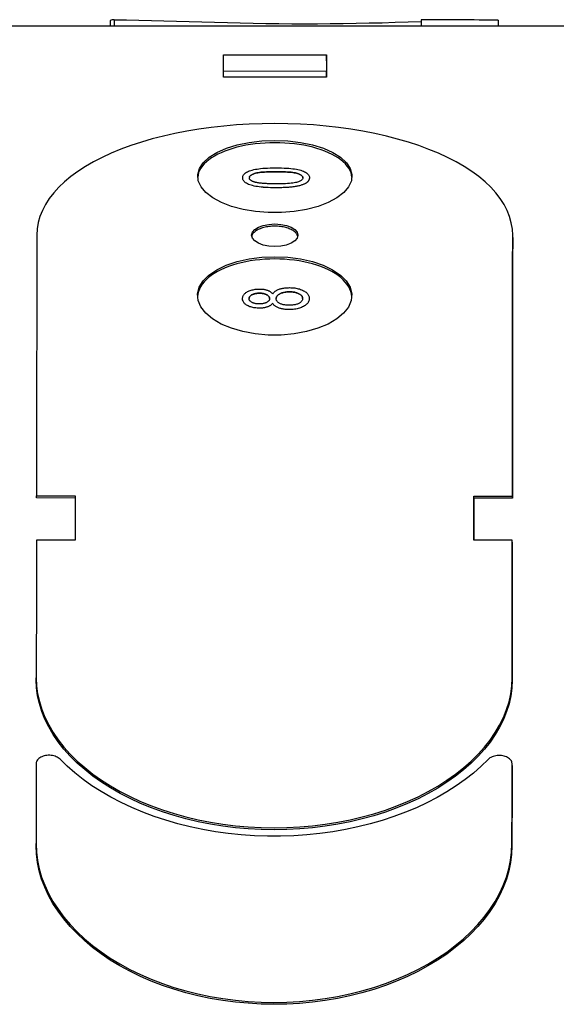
# Model space of a CAD drawing. Header units: millimetres. Extents: x 17 to 3704, y 24 to 437.
# Tile 14 of 15: x 426 to 447, y 285 to 323. Entities that reach past the tile are written whole.
import ezdxf

# ---------------------------------------------------------------- set-up
doc = ezdxf.new("R2010")
doc.units = ezdxf.units.MM
doc.layers.add('DETAIL', color=2, linetype='Continuous')

msp = doc.modelspace()

# ---------------------------------------------------------------- linework, layer by layer
at = {"layer": 'DETAIL'}
for p, q in [((429.403, 322.914), (429.403, 322.695)), ((429.559, 322.944), (429.559, 322.695)), ((441.491, 322.939), (441.491, 322.691)), ((444.481, 322.928), (444.481, 322.69)), ((447.21, 322.689), (424.71, 322.697)), ((433.806, 320.938), (433.807, 321.58)), ((433.807, 321.58), (437.807, 321.578)), ((437.807, 321.578), (437.806, 320.936)), ((437.806, 321.352), (437.807, 321.578)), ((433.805, 320.712), (433.806, 320.938)), ((437.806, 320.936), (433.806, 320.938)), ((437.805, 320.711), (437.806, 320.936)), ((437.805, 320.711), (433.805, 320.712)), ((434.551, 316.805), (434.551, 316.805)), ((437.143, 316.804), (437.143, 316.804)), ((445.046, 314.482), (445.046, 314.569)), ((434.544, 312.11), (434.544, 312.11)), ((437.137, 312.112), (437.137, 312.112)), ((435.715, 311.934), (435.715, 311.935)), ((426.534, 304.449), (428.034, 304.449)), ((426.534, 304.367), (426.534, 304.449)), ((428.034, 304.449), (428.032, 302.734)), ((443.532, 302.728), (443.534, 304.443)), ((443.534, 304.443), (445.034, 304.442)), ((443.534, 304.36), (443.534, 304.443)), ((445.034, 304.36), (445.034, 304.442)), ((428.033, 304.366), (426.534, 304.367)), ((445.034, 304.36), (443.534, 304.36)), ((428.032, 302.734), (426.532, 302.734)), ((445.032, 302.727), (443.532, 302.728)), ((445.032, 302.645), (445.032, 302.727)), ((426.525, 297.3), (426.525, 297.379)), ((445.022, 293.974), (445.022, 294.051)), ((426.519, 290.866), (426.519, 290.943))]:
    msp.add_line(p, q, dxfattribs=at)
at = {"layer": 'DETAIL', "flags": 128}
for points in [[(429.559, 322.944), (430.038, 322.938), (430.519, 322.929), (431.003, 322.918), (431.49, 322.905), (431.98, 322.89), (432.471, 322.875), (432.965, 322.86), (433.46, 322.846), (433.957, 322.832), (434.455, 322.819), (434.954, 322.808), (435.454, 322.799), (435.954, 322.791), (436.454, 322.787), (436.953, 322.785), (437.454, 322.786), (437.956, 322.79), (438.46, 322.796), (438.965, 322.805), (439.471, 322.816), (439.977, 322.828), (440.483, 322.842), (440.987, 322.857), (441.491, 322.872)], [(445.046, 314.569), (445.033, 314.813), (444.993, 315.055), (444.926, 315.295), (444.832, 315.532), (444.711, 315.764), (444.564, 315.993), (444.392, 316.216), (444.194, 316.434), (443.972, 316.645), (443.726, 316.85), (443.456, 317.048), (443.164, 317.237), (442.85, 317.418), (442.516, 317.591), (442.162, 317.754), (441.79, 317.908), (441.399, 318.052), (440.993, 318.186), (440.571, 318.309), (440.135, 318.421), (439.686, 318.522), (439.226, 318.612), (438.756, 318.69), (438.277, 318.756), (437.791, 318.811), (437.299, 318.854), (436.803, 318.884), (436.303, 318.903), (435.803, 318.909), (435.302, 318.903), (434.803, 318.885), (434.306, 318.855), (433.814, 318.813), (433.328, 318.758), (432.849, 318.692), (432.378, 318.614), (431.918, 318.525), (431.469, 318.424), (431.033, 318.312), (430.611, 318.19), (430.204, 318.056), (429.813, 317.913), (429.44, 317.759), (429.085, 317.596), (428.75, 317.424), (428.436, 317.243), (428.144, 317.053), (427.874, 316.856), (427.627, 316.652), (427.404, 316.44), (427.206, 316.223), (427.033, 316), (426.885, 315.771), (426.764, 315.539), (426.669, 315.302), (426.601, 315.062), (426.56, 314.82), (426.546, 314.576)], [(435.802, 318.253), (436.309, 318.233), (436.801, 318.175), (437.265, 318.079), (437.686, 317.948), (438.053, 317.786), (438.355, 317.598), (438.584, 317.388), (438.733, 317.162), (438.797, 316.927), (438.775, 316.688), (438.668, 316.454), (438.478, 316.231), (438.211, 316.026), (437.875, 315.844), (437.479, 315.691), (437.035, 315.572), (436.555, 315.491), (436.054, 315.45), (435.544, 315.45), (435.043, 315.491), (434.563, 315.573), (434.119, 315.692), (433.723, 315.844), (433.387, 316.026), (433.121, 316.232), (432.931, 316.455), (432.824, 316.689), (432.802, 316.928), (432.867, 317.163), (433.016, 317.389), (433.245, 317.599), (433.547, 317.787), (433.915, 317.949), (434.338, 318.08), (434.802, 318.176), (435.295, 318.234), (435.802, 318.253)], [(435.802, 318.164), (435.609, 318.161), (435.418, 318.153), (435.228, 318.139), (435.04, 318.12), (434.856, 318.095), (434.675, 318.065), (434.499, 318.029), (434.328, 317.988), (434.164, 317.943), (434.006, 317.892), (433.855, 317.838), (433.713, 317.778), (433.579, 317.715), (433.454, 317.647), (433.339, 317.576), (433.234, 317.502), (433.14, 317.425), (433.056, 317.344), (432.984, 317.262), (432.923, 317.177), (432.875, 317.091), (432.838, 317.003), (432.813, 316.914), (432.801, 316.824)], [(438.798, 316.823), (438.786, 316.913), (438.762, 317.002), (438.725, 317.09), (438.676, 317.176), (438.616, 317.261), (438.544, 317.343), (438.46, 317.424), (438.366, 317.501), (438.261, 317.575), (438.146, 317.646), (438.022, 317.714), (437.888, 317.777), (437.746, 317.837), (437.596, 317.892), (437.438, 317.942), (437.274, 317.988), (437.103, 318.028), (436.927, 318.064), (436.747, 318.094), (436.563, 318.119), (436.375, 318.139), (436.185, 318.153), (435.994, 318.161), (435.802, 318.164)], [(434.551, 316.805), (434.553, 316.836), (434.56, 316.866), (434.571, 316.894), (434.587, 316.921), (434.608, 316.947), (434.633, 316.972), (434.663, 316.995), (434.696, 317.017), (434.734, 317.038), (434.775, 317.057), (434.821, 317.074), (434.871, 317.09), (434.924, 317.105), (434.981, 317.119), (435.042, 317.132), (435.107, 317.143), (435.176, 317.154), (435.248, 317.163), (435.327, 317.171), (435.414, 317.178), (435.51, 317.183), (435.614, 317.187), (435.727, 317.189), (435.848, 317.189)], [(435.848, 317.04), (435.747, 317.039), (435.651, 317.038), (435.561, 317.036), (435.477, 317.033), (435.399, 317.028), (435.326, 317.023), (435.26, 317.017), (435.199, 317.01), (435.144, 317.002), (435.095, 316.993), (435.052, 316.983), (435.015, 316.972), (434.982, 316.961), (434.952, 316.949), (434.924, 316.936), (434.9, 316.923), (434.879, 316.91), (434.86, 316.896), (434.844, 316.881), (434.831, 316.867), (434.821, 316.851), (434.814, 316.836), (434.81, 316.819), (434.808, 316.803)], [(434.808, 316.803), (434.81, 316.819), (434.814, 316.836), (434.821, 316.851), (434.831, 316.867), (434.844, 316.882), (434.86, 316.896), (434.879, 316.91), (434.9, 316.923), (434.924, 316.936), (434.952, 316.949), (434.982, 316.961), (435.015, 316.972), (435.052, 316.983), (435.095, 316.993), (435.144, 317.002), (435.199, 317.01), (435.26, 317.017), (435.326, 317.023), (435.399, 317.028), (435.477, 317.033), (435.561, 317.036), (435.651, 317.038), (435.747, 317.04), (435.848, 317.04)], [(435.848, 317.189), (435.958, 317.189), (436.061, 317.187), (436.16, 317.183), (436.253, 317.179), (436.34, 317.173), (436.422, 317.165), (436.499, 317.156), (436.57, 317.146), (436.637, 317.135), (436.7, 317.122), (436.759, 317.108), (436.814, 317.093), (436.865, 317.076), (436.912, 317.058), (436.955, 317.039), (436.994, 317.018), (437.029, 316.996), (437.059, 316.973), (437.085, 316.948), (437.106, 316.922), (437.122, 316.895), (437.134, 316.866), (437.141, 316.835), (437.143, 316.804)], [(436.887, 316.804), (436.886, 316.82), (436.882, 316.836), (436.875, 316.852), (436.865, 316.867), (436.852, 316.881), (436.836, 316.895), (436.817, 316.909), (436.796, 316.923), (436.771, 316.935), (436.744, 316.948), (436.714, 316.96), (436.681, 316.972), (436.643, 316.982), (436.6, 316.992), (436.551, 317.001), (436.496, 317.009), (436.435, 317.017), (436.369, 317.023), (436.297, 317.028), (436.219, 317.032), (436.135, 317.036), (436.045, 317.038), (435.949, 317.039), (435.848, 317.04)], [(435.848, 317.04), (435.949, 317.039), (436.045, 317.038), (436.135, 317.036), (436.219, 317.032), (436.297, 317.028), (436.369, 317.023), (436.435, 317.017), (436.496, 317.01), (436.551, 317.001), (436.6, 316.992), (436.643, 316.982), (436.681, 316.972), (436.714, 316.96), (436.744, 316.948), (436.771, 316.936), (436.796, 316.923), (436.817, 316.909), (436.836, 316.896), (436.852, 316.881), (436.865, 316.867), (436.875, 316.852), (436.882, 316.836), (436.886, 316.82), (436.887, 316.804)], [(435.847, 316.415), (435.737, 316.416), (435.633, 316.418), (435.534, 316.422), (435.44, 316.426), (435.352, 316.433), (435.27, 316.44), (435.193, 316.449), (435.121, 316.459), (435.055, 316.471), (434.992, 316.484), (434.933, 316.498), (434.878, 316.514), (434.827, 316.53), (434.78, 316.549), (434.738, 316.568), (434.699, 316.589), (434.664, 316.611), (434.634, 316.634), (434.608, 316.659), (434.588, 316.686), (434.571, 316.713), (434.56, 316.742), (434.553, 316.773), (434.551, 316.805)], [(435.847, 316.415), (435.737, 316.416), (435.633, 316.418), (435.534, 316.421), (435.44, 316.426), (435.352, 316.432), (435.27, 316.44), (435.193, 316.449), (435.122, 316.459), (435.055, 316.471), (434.992, 316.484), (434.933, 316.498), (434.878, 316.513), (434.828, 316.53), (434.781, 316.548), (434.738, 316.568), (434.699, 316.589), (434.664, 316.611), (434.634, 316.634), (434.609, 316.659), (434.588, 316.685), (434.572, 316.713), (434.56, 316.742), (434.553, 316.773), (434.551, 316.804)], [(434.99, 316.642), (434.975, 316.647), (434.961, 316.653), (434.947, 316.658), (434.934, 316.663), (434.922, 316.669), (434.91, 316.675), (434.899, 316.681), (434.889, 316.687), (434.879, 316.693), (434.87, 316.699), (434.861, 316.706), (434.854, 316.712), (434.846, 316.719), (434.84, 316.726), (434.834, 316.733), (434.828, 316.74), (434.824, 316.748), (434.82, 316.755), (434.816, 316.763), (434.813, 316.77), (434.811, 316.778), (434.809, 316.786), (434.809, 316.795), (434.808, 316.803)], [(435.848, 316.566), (435.796, 316.567), (435.746, 316.567), (435.697, 316.568), (435.65, 316.569), (435.604, 316.57), (435.559, 316.571), (435.516, 316.573), (435.474, 316.575), (435.434, 316.577), (435.395, 316.58), (435.357, 316.583), (435.32, 316.586), (435.285, 316.589), (435.252, 316.592), (435.219, 316.596), (435.188, 316.6), (435.159, 316.605), (435.131, 316.609), (435.104, 316.614), (435.078, 316.619), (435.054, 316.625), (435.031, 316.63), (435.01, 316.636), (434.99, 316.642)], [(436.887, 316.804), (436.886, 316.787), (436.882, 316.771), (436.875, 316.756), (436.864, 316.74), (436.852, 316.726), (436.836, 316.711), (436.817, 316.697), (436.796, 316.684), (436.771, 316.671), (436.744, 316.659), (436.714, 316.646), (436.681, 316.635), (436.644, 316.624), (436.601, 316.614), (436.552, 316.605), (436.497, 316.597), (436.436, 316.59), (436.37, 316.583), (436.297, 316.578), (436.219, 316.574), (436.135, 316.571), (436.045, 316.568), (435.949, 316.567), (435.848, 316.566)], [(437.143, 316.804), (437.143, 316.79), (437.141, 316.776), (437.139, 316.762), (437.136, 316.748), (437.132, 316.735), (437.127, 316.722), (437.121, 316.71), (437.114, 316.697), (437.106, 316.685), (437.097, 316.673), (437.088, 316.661), (437.077, 316.65), (437.066, 316.639), (437.054, 316.628), (437.041, 316.617), (437.027, 316.607), (437.012, 316.597), (436.996, 316.587), (436.979, 316.577), (436.961, 316.568), (436.943, 316.559), (436.923, 316.55), (436.903, 316.542), (436.881, 316.533)], [(437.143, 316.804), (437.143, 316.789), (437.141, 316.775), (437.139, 316.762), (437.136, 316.748), (437.132, 316.735), (437.127, 316.722), (437.121, 316.71), (437.114, 316.697), (437.106, 316.685), (437.097, 316.673), (437.088, 316.661), (437.077, 316.65), (437.066, 316.639), (437.054, 316.628), (437.041, 316.617), (437.027, 316.607), (437.012, 316.597), (436.996, 316.587), (436.979, 316.577), (436.961, 316.568), (436.943, 316.559), (436.923, 316.55), (436.903, 316.542), (436.881, 316.533)], [(436.881, 316.533), (436.854, 316.524), (436.825, 316.514), (436.795, 316.506), (436.764, 316.497), (436.731, 316.489), (436.697, 316.482), (436.661, 316.474), (436.624, 316.468), (436.586, 316.461), (436.546, 316.455), (436.505, 316.45), (436.463, 316.445), (436.419, 316.44), (436.374, 316.436), (436.328, 316.432), (436.28, 316.428), (436.23, 316.425), (436.18, 316.423), (436.128, 316.42), (436.074, 316.418), (436.02, 316.417), (435.964, 316.416), (435.906, 316.415), (435.847, 316.415)], [(436.881, 316.533), (436.854, 316.524), (436.825, 316.514), (436.795, 316.506), (436.764, 316.497), (436.731, 316.489), (436.697, 316.482), (436.661, 316.474), (436.624, 316.468), (436.586, 316.461), (436.546, 316.455), (436.505, 316.45), (436.463, 316.445), (436.419, 316.44), (436.374, 316.436), (436.328, 316.432), (436.28, 316.428), (436.23, 316.425), (436.18, 316.422), (436.128, 316.42), (436.074, 316.418), (436.02, 316.417), (435.964, 316.416), (435.906, 316.415), (435.847, 316.415)], [(435.797, 315.01), (436.03, 314.995), (436.247, 314.952), (436.433, 314.882), (436.576, 314.791), (436.666, 314.686), (436.696, 314.572), (436.666, 314.458), (436.576, 314.352), (436.433, 314.261), (436.246, 314.191), (436.029, 314.146), (435.796, 314.131), (435.563, 314.147), (435.346, 314.191), (435.16, 314.261), (435.017, 314.352), (434.927, 314.459), (434.896, 314.573), (434.927, 314.686), (435.017, 314.792), (435.16, 314.882), (435.347, 314.952), (435.564, 314.995), (435.797, 315.01)], [(435.797, 314.923), (435.742, 314.922), (435.687, 314.919), (435.632, 314.915), (435.578, 314.91), (435.525, 314.902), (435.473, 314.894), (435.422, 314.883), (435.373, 314.871), (435.325, 314.858), (435.279, 314.843), (435.235, 314.827), (435.193, 314.81), (435.153, 314.791), (435.116, 314.772), (435.081, 314.751), (435.049, 314.729), (435.019, 314.706), (434.993, 314.683), (434.97, 314.659), (434.949, 314.634), (434.932, 314.608), (434.919, 314.582), (434.908, 314.556), (434.901, 314.529)], [(436.692, 314.529), (436.685, 314.555), (436.674, 314.582), (436.661, 314.608), (436.644, 314.633), (436.623, 314.658), (436.6, 314.683), (436.574, 314.706), (436.544, 314.729), (436.512, 314.751), (436.478, 314.771), (436.44, 314.791), (436.401, 314.81), (436.359, 314.827), (436.315, 314.843), (436.269, 314.858), (436.221, 314.871), (436.171, 314.883), (436.121, 314.893), (436.068, 314.902), (436.015, 314.91), (435.962, 314.915), (435.907, 314.919), (435.852, 314.922), (435.797, 314.923)], [(426.546, 314.576), (426.546, 314.329), (426.546, 314.081), (426.545, 313.831), (426.545, 313.581), (426.545, 313.329), (426.544, 313.077), (426.544, 312.823), (426.544, 312.569), (426.543, 312.313), (426.543, 312.056), (426.543, 311.799), (426.542, 311.54), (426.542, 311.28), (426.542, 311.019), (426.541, 310.757), (426.541, 310.494), (426.541, 310.23), (426.54, 309.965), (426.54, 309.699), (426.54, 309.432), (426.539, 309.164), (426.539, 308.895), (426.539, 308.625), (426.538, 308.353), (426.538, 308.081), (426.538, 307.808), (426.537, 307.534), (426.537, 307.258), (426.537, 306.982), (426.536, 306.705), (426.536, 306.426), (426.536, 306.147), (426.535, 305.867), (426.535, 305.585), (426.535, 305.303), (426.534, 305.019), (426.534, 304.735), (426.534, 304.449)], [(445.034, 304.442), (445.034, 304.728), (445.034, 305.012), (445.035, 305.296), (445.035, 305.578), (445.035, 305.859), (445.036, 306.14), (445.036, 306.419), (445.036, 306.698), (445.037, 306.975), (445.037, 307.251), (445.037, 307.526), (445.038, 307.801), (445.038, 308.074), (445.038, 308.346), (445.039, 308.617), (445.039, 308.888), (445.039, 309.157), (445.04, 309.425), (445.04, 309.692), (445.04, 309.958), (445.041, 310.223), (445.041, 310.487), (445.041, 310.75), (445.042, 311.012), (445.042, 311.273), (445.042, 311.533), (445.043, 311.792), (445.043, 312.049), (445.043, 312.306), (445.044, 312.562), (445.044, 312.816), (445.044, 313.07), (445.045, 313.322), (445.045, 313.574), (445.045, 313.824), (445.046, 314.073), (445.046, 314.322), (445.046, 314.569)], [(435.795, 313.65), (435.603, 313.647), (435.411, 313.638), (435.22, 313.622), (435.032, 313.601), (434.847, 313.574), (434.666, 313.541), (434.49, 313.502), (434.319, 313.458), (434.154, 313.408), (433.996, 313.353), (433.846, 313.293), (433.703, 313.228), (433.569, 313.159), (433.444, 313.086), (433.329, 313.008), (433.224, 312.927), (433.13, 312.843), (433.047, 312.756), (432.975, 312.666), (432.915, 312.573), (432.866, 312.479), (432.83, 312.384), (432.806, 312.287), (432.795, 312.189)], [(435.795, 313.737), (436.303, 313.715), (436.794, 313.651), (437.259, 313.547), (437.679, 313.405), (438.047, 313.229), (438.349, 313.025), (438.578, 312.796), (438.726, 312.551), (438.791, 312.296), (438.769, 312.038), (438.662, 311.784), (438.472, 311.542), (438.205, 311.32), (437.869, 311.123), (437.473, 310.958), (437.029, 310.829), (436.548, 310.741), (436.047, 310.696), (435.538, 310.696), (435.037, 310.741), (434.557, 310.829), (434.113, 310.958), (433.717, 311.123), (433.381, 311.32), (433.114, 311.543), (432.925, 311.785), (432.818, 312.038), (432.796, 312.297), (432.861, 312.552), (433.01, 312.797), (433.239, 313.025), (433.541, 313.23), (433.909, 313.406), (434.331, 313.548), (434.796, 313.652), (435.288, 313.715), (435.795, 313.737)], [(438.792, 312.189), (438.78, 312.286), (438.757, 312.383), (438.72, 312.479), (438.672, 312.573), (438.612, 312.665), (438.54, 312.755), (438.457, 312.842), (438.363, 312.926), (438.258, 313.007), (438.143, 313.085), (438.019, 313.158), (437.885, 313.227), (437.743, 313.292), (437.592, 313.352), (437.435, 313.407), (437.27, 313.457), (437.099, 313.501), (436.923, 313.54), (436.742, 313.573), (436.558, 313.601), (436.37, 313.622), (436.18, 313.637), (435.988, 313.646), (435.795, 313.65)], [(434.544, 312.11), (434.546, 312.138), (434.55, 312.165), (434.556, 312.191), (434.566, 312.215), (434.578, 312.239), (434.593, 312.262), (434.61, 312.285), (434.63, 312.306), (434.653, 312.326), (434.678, 312.345), (434.706, 312.364), (434.737, 312.381), (434.77, 312.398), (434.804, 312.413), (434.839, 312.426), (434.875, 312.438), (434.913, 312.449), (434.951, 312.458), (434.991, 312.466), (435.032, 312.472), (435.074, 312.477), (435.117, 312.48), (435.161, 312.483), (435.207, 312.483)], [(435.207, 312.483), (435.236, 312.483), (435.264, 312.482), (435.292, 312.48), (435.319, 312.478), (435.346, 312.475), (435.372, 312.471), (435.397, 312.467), (435.422, 312.462), (435.446, 312.457), (435.469, 312.451), (435.492, 312.444), (435.514, 312.436), (435.535, 312.428), (435.556, 312.419), (435.575, 312.41), (435.594, 312.399), (435.612, 312.389), (435.63, 312.377), (435.646, 312.365), (435.662, 312.352), (435.676, 312.338), (435.69, 312.324), (435.703, 312.309), (435.716, 312.293)], [(435.716, 312.293), (435.729, 312.313), (435.744, 312.331), (435.76, 312.349), (435.777, 312.366), (435.795, 312.383), (435.815, 312.398), (435.836, 312.413), (435.859, 312.427), (435.883, 312.44), (435.908, 312.452), (435.934, 312.464), (435.962, 312.474), (435.991, 312.484), (436.021, 312.493), (436.051, 312.501), (436.083, 312.508), (436.115, 312.515), (436.149, 312.52), (436.183, 312.525), (436.218, 312.529), (436.255, 312.532), (436.292, 312.534), (436.33, 312.535), (436.369, 312.536)], [(436.369, 312.536), (436.422, 312.535), (436.474, 312.532), (436.525, 312.528), (436.574, 312.523), (436.622, 312.515), (436.668, 312.506), (436.713, 312.496), (436.756, 312.484), (436.798, 312.47), (436.839, 312.455), (436.878, 312.438), (436.915, 312.419), (436.951, 312.399), (436.983, 312.378), (437.012, 312.356), (437.038, 312.333), (437.061, 312.309), (437.081, 312.284), (437.098, 312.258), (437.112, 312.231), (437.123, 312.203), (437.13, 312.174), (437.135, 312.143), (437.137, 312.112)], [(435.198, 311.739), (435.153, 311.74), (435.108, 311.742), (435.065, 311.746), (435.023, 311.751), (434.983, 311.757), (434.943, 311.765), (434.905, 311.774), (434.868, 311.785), (434.833, 311.797), (434.798, 311.81), (434.765, 311.825), (434.733, 311.841), (434.703, 311.859), (434.675, 311.877), (434.65, 311.896), (434.628, 311.916), (434.608, 311.937), (434.591, 311.959), (434.577, 311.982), (434.565, 312.006), (434.556, 312.031), (434.549, 312.056), (434.546, 312.083), (434.544, 312.11)], [(435.198, 311.739), (435.153, 311.74), (435.108, 311.742), (435.065, 311.746), (435.023, 311.751), (434.983, 311.757), (434.943, 311.765), (434.905, 311.774), (434.868, 311.785), (434.833, 311.797), (434.798, 311.81), (434.765, 311.825), (434.733, 311.841), (434.703, 311.858), (434.675, 311.877), (434.65, 311.896), (434.628, 311.916), (434.608, 311.937), (434.591, 311.959), (434.577, 311.982), (434.565, 312.006), (434.556, 312.03), (434.55, 312.056), (434.546, 312.082), (434.544, 312.11)], [(435.205, 312.321), (435.177, 312.32), (435.149, 312.319), (435.123, 312.317), (435.097, 312.314), (435.072, 312.311), (435.048, 312.306), (435.024, 312.301), (435.001, 312.295), (434.979, 312.288), (434.958, 312.28), (434.937, 312.271), (434.917, 312.262), (434.898, 312.252), (434.881, 312.241), (434.866, 312.23), (434.852, 312.219), (434.84, 312.207), (434.829, 312.195), (434.82, 312.182), (434.813, 312.169), (434.807, 312.156), (434.803, 312.142), (434.801, 312.128), (434.8, 312.113)], [(434.8, 312.113), (434.801, 312.128), (434.803, 312.142), (434.807, 312.156), (434.813, 312.169), (434.82, 312.182), (434.829, 312.195), (434.84, 312.207), (434.852, 312.219), (434.866, 312.23), (434.881, 312.241), (434.898, 312.252), (434.917, 312.262), (434.937, 312.271), (434.958, 312.28), (434.979, 312.288), (435.001, 312.295), (435.024, 312.301), (435.048, 312.306), (435.072, 312.311), (435.097, 312.314), (435.123, 312.317), (435.149, 312.319), (435.177, 312.32), (435.205, 312.321)], [(435.187, 311.903), (435.161, 311.904), (435.135, 311.905), (435.11, 311.907), (435.086, 311.91), (435.062, 311.914), (435.039, 311.918), (435.017, 311.923), (434.995, 311.93), (434.974, 311.937), (434.953, 311.944), (434.933, 311.953), (434.914, 311.962), (434.896, 311.973), (434.879, 311.983), (434.864, 311.994), (434.85, 312.005), (434.839, 312.017), (434.828, 312.03), (434.82, 312.042), (434.812, 312.056), (434.807, 312.069), (434.803, 312.083), (434.801, 312.098), (434.8, 312.113)], [(435.596, 312.114), (435.595, 312.098), (435.592, 312.084), (435.588, 312.069), (435.583, 312.055), (435.576, 312.042), (435.567, 312.029), (435.557, 312.017), (435.545, 312.005), (435.531, 311.993), (435.516, 311.982), (435.499, 311.972), (435.481, 311.962), (435.462, 311.952), (435.441, 311.944), (435.42, 311.936), (435.398, 311.929), (435.374, 311.923), (435.35, 311.918), (435.325, 311.913), (435.299, 311.91), (435.273, 311.907), (435.245, 311.905), (435.216, 311.904), (435.187, 311.903)], [(435.596, 312.114), (435.595, 312.129), (435.592, 312.143), (435.589, 312.157), (435.583, 312.171), (435.576, 312.184), (435.567, 312.197), (435.557, 312.209), (435.545, 312.221), (435.532, 312.232), (435.517, 312.243), (435.501, 312.253), (435.482, 312.263), (435.463, 312.272), (435.443, 312.281), (435.423, 312.288), (435.401, 312.295), (435.379, 312.301), (435.356, 312.306), (435.333, 312.311), (435.309, 312.314), (435.284, 312.317), (435.258, 312.319), (435.232, 312.32), (435.205, 312.321)], [(435.205, 312.321), (435.232, 312.32), (435.258, 312.319), (435.284, 312.317), (435.309, 312.314), (435.333, 312.311), (435.356, 312.306), (435.379, 312.301), (435.401, 312.295), (435.423, 312.288), (435.443, 312.281), (435.463, 312.272), (435.482, 312.263), (435.501, 312.253), (435.517, 312.243), (435.532, 312.232), (435.545, 312.221), (435.557, 312.209), (435.567, 312.197), (435.576, 312.184), (435.583, 312.171), (435.589, 312.157), (435.592, 312.143), (435.595, 312.129), (435.596, 312.114)], [(436.372, 312.373), (436.335, 312.373), (436.299, 312.371), (436.264, 312.369), (436.23, 312.365), (436.197, 312.36), (436.166, 312.354), (436.135, 312.348), (436.105, 312.34), (436.077, 312.331), (436.05, 312.321), (436.024, 312.31), (435.998, 312.298), (435.975, 312.285), (435.953, 312.272), (435.934, 312.258), (435.917, 312.243), (435.901, 312.228), (435.888, 312.213), (435.877, 312.197), (435.868, 312.18), (435.86, 312.163), (435.855, 312.146), (435.852, 312.127), (435.851, 312.109)], [(435.851, 312.109), (435.852, 312.127), (435.855, 312.146), (435.86, 312.163), (435.868, 312.18), (435.877, 312.197), (435.888, 312.213), (435.901, 312.229), (435.917, 312.244), (435.934, 312.258), (435.953, 312.272), (435.975, 312.285), (435.998, 312.298), (436.024, 312.31), (436.05, 312.321), (436.077, 312.331), (436.105, 312.34), (436.135, 312.348), (436.166, 312.355), (436.197, 312.36), (436.23, 312.365), (436.264, 312.369), (436.299, 312.371), (436.335, 312.373), (436.372, 312.373)], [(436.36, 311.85), (436.324, 311.851), (436.289, 311.853), (436.255, 311.855), (436.222, 311.859), (436.19, 311.863), (436.16, 311.869), (436.13, 311.875), (436.101, 311.883), (436.073, 311.892), (436.046, 311.901), (436.021, 311.912), (435.996, 311.924), (435.973, 311.936), (435.952, 311.949), (435.933, 311.963), (435.915, 311.977), (435.9, 311.991), (435.887, 312.006), (435.876, 312.022), (435.867, 312.038), (435.86, 312.055), (435.855, 312.072), (435.852, 312.09), (435.851, 312.109)], [(437.137, 312.112), (437.135, 312.081), (437.13, 312.051), (437.123, 312.021), (437.112, 311.993), (437.098, 311.966), (437.081, 311.94), (437.061, 311.914), (437.037, 311.89), (437.011, 311.867), (436.982, 311.845), (436.949, 311.824), (436.914, 311.804), (436.876, 311.785), (436.836, 311.768), (436.795, 311.752), (436.753, 311.739), (436.709, 311.726), (436.663, 311.716), (436.616, 311.707), (436.567, 311.699), (436.517, 311.694), (436.466, 311.69), (436.412, 311.687), (436.358, 311.686)], [(437.137, 312.112), (437.135, 312.081), (437.13, 312.051), (437.123, 312.021), (437.112, 311.993), (437.098, 311.966), (437.081, 311.94), (437.061, 311.914), (437.037, 311.89), (437.011, 311.867), (436.982, 311.845), (436.949, 311.824), (436.914, 311.804), (436.876, 311.785), (436.836, 311.768), (436.795, 311.752), (436.753, 311.738), (436.709, 311.726), (436.663, 311.716), (436.616, 311.707), (436.567, 311.699), (436.517, 311.694), (436.466, 311.69), (436.412, 311.687), (436.358, 311.686)], [(436.881, 312.113), (436.88, 312.095), (436.877, 312.077), (436.871, 312.06), (436.864, 312.043), (436.854, 312.026), (436.842, 312.01), (436.828, 311.993), (436.812, 311.977), (436.794, 311.962), (436.774, 311.948), (436.753, 311.935), (436.729, 311.922), (436.704, 311.911), (436.677, 311.9), (436.649, 311.891), (436.618, 311.882), (436.587, 311.875), (436.555, 311.868), (436.523, 311.863), (436.491, 311.858), (436.459, 311.855), (436.426, 311.852), (436.393, 311.851), (436.36, 311.85)], [(436.881, 312.113), (436.88, 312.132), (436.877, 312.15), (436.872, 312.168), (436.865, 312.185), (436.856, 312.201), (436.845, 312.217), (436.832, 312.232), (436.817, 312.247), (436.8, 312.261), (436.781, 312.275), (436.76, 312.288), (436.737, 312.3), (436.712, 312.312), (436.687, 312.322), (436.66, 312.332), (436.632, 312.341), (436.604, 312.348), (436.574, 312.355), (436.543, 312.361), (436.511, 312.365), (436.478, 312.369), (436.444, 312.371), (436.408, 312.373), (436.372, 312.373)], [(436.372, 312.373), (436.408, 312.373), (436.444, 312.371), (436.478, 312.369), (436.511, 312.365), (436.543, 312.361), (436.574, 312.355), (436.604, 312.348), (436.632, 312.341), (436.66, 312.332), (436.687, 312.323), (436.712, 312.312), (436.737, 312.3), (436.76, 312.288), (436.781, 312.275), (436.8, 312.261), (436.817, 312.247), (436.832, 312.232), (436.845, 312.217), (436.856, 312.201), (436.865, 312.185), (436.872, 312.168), (436.877, 312.15), (436.88, 312.132), (436.881, 312.113)], [(435.715, 311.935), (435.703, 311.918), (435.69, 311.903), (435.676, 311.888), (435.661, 311.874), (435.645, 311.861), (435.629, 311.848), (435.611, 311.836), (435.593, 311.825), (435.574, 311.814), (435.554, 311.804), (435.533, 311.795), (435.512, 311.787), (435.49, 311.779), (435.467, 311.772), (435.443, 311.766), (435.418, 311.761), (435.393, 311.756), (435.368, 311.751), (435.341, 311.748), (435.314, 311.745), (435.286, 311.742), (435.257, 311.741), (435.228, 311.74), (435.198, 311.739)], [(435.715, 311.934), (435.703, 311.918), (435.69, 311.903), (435.676, 311.888), (435.661, 311.874), (435.645, 311.86), (435.629, 311.848), (435.611, 311.836), (435.593, 311.825), (435.574, 311.814), (435.554, 311.804), (435.533, 311.795), (435.512, 311.787), (435.49, 311.779), (435.467, 311.772), (435.443, 311.766), (435.418, 311.76), (435.393, 311.755), (435.368, 311.751), (435.341, 311.747), (435.314, 311.744), (435.286, 311.742), (435.257, 311.741), (435.228, 311.74), (435.198, 311.739)], [(436.358, 311.686), (436.317, 311.687), (436.277, 311.688), (436.239, 311.69), (436.201, 311.694), (436.165, 311.698), (436.13, 311.703), (436.096, 311.708), (436.063, 311.715), (436.031, 311.723), (436.001, 311.731), (435.971, 311.741), (435.943, 311.751), (435.915, 311.762), (435.89, 311.774), (435.866, 311.786), (435.843, 311.8), (435.822, 311.814), (435.802, 311.829), (435.784, 311.845), (435.767, 311.861), (435.752, 311.878), (435.738, 311.896), (435.726, 311.915), (435.715, 311.935)], [(436.358, 311.686), (436.317, 311.687), (436.277, 311.688), (436.239, 311.69), (436.201, 311.694), (436.165, 311.698), (436.13, 311.703), (436.096, 311.708), (436.063, 311.715), (436.031, 311.723), (436.001, 311.731), (435.971, 311.741), (435.943, 311.751), (435.915, 311.762), (435.89, 311.774), (435.866, 311.786), (435.843, 311.8), (435.822, 311.814), (435.802, 311.829), (435.784, 311.845), (435.767, 311.861), (435.752, 311.878), (435.738, 311.896), (435.726, 311.915), (435.715, 311.934)], [(426.532, 302.734), (426.531, 302.517), (426.531, 302.3), (426.531, 302.082), (426.531, 301.863), (426.53, 301.644), (426.53, 301.425), (426.53, 301.204), (426.53, 300.984), (426.529, 300.763), (426.529, 300.541), (426.529, 300.318), (426.529, 300.096), (426.528, 299.872), (426.528, 299.648), (426.528, 299.424), (426.528, 299.199), (426.527, 298.973), (426.527, 298.747), (426.527, 298.521), (426.527, 298.293), (426.526, 298.066), (426.526, 297.838), (426.526, 297.609), (426.525, 297.379)], [(445.025, 297.372), (445.026, 297.602), (445.026, 297.83), (445.026, 298.059), (445.026, 298.286), (445.027, 298.513), (445.027, 298.74), (445.027, 298.966), (445.028, 299.192), (445.028, 299.417), (445.028, 299.641), (445.028, 299.865), (445.029, 300.088), (445.029, 300.311), (445.029, 300.534), (445.029, 300.755), (445.03, 300.977), (445.03, 301.197), (445.03, 301.417), (445.03, 301.637), (445.031, 301.856), (445.031, 302.075), (445.031, 302.293), (445.031, 302.51), (445.032, 302.727)], [(426.525, 297.379), (426.539, 297.072), (426.579, 296.765), (426.646, 296.459), (426.74, 296.155), (426.861, 295.853), (427.008, 295.555), (427.18, 295.262), (427.378, 294.973), (427.6, 294.692), (427.846, 294.417), (428.116, 294.151), (428.408, 293.894), (428.721, 293.646), (429.056, 293.409), (429.41, 293.184), (429.782, 292.97), (430.173, 292.769), (430.579, 292.582), (431.001, 292.409), (431.437, 292.251), (431.886, 292.107), (432.346, 291.98), (432.816, 291.868), (433.295, 291.773), (433.781, 291.695), (434.273, 291.634), (434.769, 291.59), (435.269, 291.564), (435.769, 291.555), (436.27, 291.563), (436.769, 291.589), (437.266, 291.633), (437.758, 291.694), (438.244, 291.771), (438.723, 291.866), (439.193, 291.977), (439.654, 292.104), (440.103, 292.247), (440.539, 292.405), (440.961, 292.578), (441.368, 292.765), (441.759, 292.965), (442.132, 293.179), (442.487, 293.404), (442.821, 293.641), (443.136, 293.888), (443.428, 294.145), (443.698, 294.411), (443.945, 294.685), (444.168, 294.967), (444.366, 295.255), (444.539, 295.548), (444.687, 295.846), (444.808, 296.148), (444.903, 296.452), (444.971, 296.758), (445.012, 297.065), (445.025, 297.372)], [(445.025, 297.293), (445.012, 296.986), (444.971, 296.68), (444.903, 296.374), (444.808, 296.069), (444.687, 295.768), (444.539, 295.47), (444.366, 295.177), (444.168, 294.889), (443.945, 294.608), (443.698, 294.334), (443.428, 294.068), (443.136, 293.811), (442.821, 293.563), (442.487, 293.327), (442.132, 293.102), (441.759, 292.888), (441.368, 292.688), (440.961, 292.501), (440.539, 292.329), (440.103, 292.171), (439.654, 292.028), (439.193, 291.901), (438.723, 291.79), (438.244, 291.695), (437.758, 291.617), (437.266, 291.556), (436.769, 291.513), (436.27, 291.487), (435.769, 291.478), (435.269, 291.487), (434.769, 291.514), (434.273, 291.558), (433.781, 291.619), (433.295, 291.697), (432.816, 291.792), (432.346, 291.903), (431.886, 292.031), (431.437, 292.174), (431.001, 292.332), (430.579, 292.505), (430.173, 292.692), (429.782, 292.893), (429.41, 293.106), (429.056, 293.332), (428.721, 293.569), (428.408, 293.816), (428.116, 294.073), (427.846, 294.34), (427.6, 294.614), (427.378, 294.896), (427.18, 295.183), (427.008, 295.477), (426.861, 295.775), (426.74, 296.076), (426.646, 296.381), (426.579, 296.687), (426.539, 296.994), (426.525, 297.3)], [(427.449, 294.223), (427.418, 294.251), (427.383, 294.276), (427.344, 294.3), (427.301, 294.32), (427.254, 294.338), (427.205, 294.352), (427.154, 294.363), (427.101, 294.37), (427.047, 294.373), (426.993, 294.373), (426.94, 294.369), (426.887, 294.362), (426.836, 294.351), (426.787, 294.337), (426.741, 294.319), (426.698, 294.299), (426.659, 294.275), (426.624, 294.249), (426.593, 294.221), (426.568, 294.191), (426.548, 294.159), (426.534, 294.126), (426.525, 294.092), (426.522, 294.058)], [(444.095, 294.216), (443.817, 293.945), (443.517, 293.683), (443.196, 293.43), (442.854, 293.188), (442.492, 292.957), (442.113, 292.738), (441.715, 292.532), (441.302, 292.339), (440.873, 292.16), (440.43, 291.995), (439.975, 291.846), (439.507, 291.711), (439.03, 291.593), (438.544, 291.491), (438.049, 291.405), (437.549, 291.336), (437.044, 291.285), (436.535, 291.25), (436.025, 291.233), (435.513, 291.233), (435.003, 291.251), (434.494, 291.286), (433.989, 291.338), (433.489, 291.407), (432.995, 291.493), (432.509, 291.596), (432.032, 291.714), (431.565, 291.849), (431.109, 291.999), (430.667, 292.164), (430.238, 292.343), (429.825, 292.537), (429.428, 292.743), (429.049, 292.962), (428.688, 293.193), (428.347, 293.436), (428.026, 293.689), (427.726, 293.951), (427.449, 294.223)], [(445.022, 294.051), (445.019, 294.085), (445.01, 294.119), (444.996, 294.152), (444.976, 294.184), (444.951, 294.214), (444.921, 294.242), (444.886, 294.268), (444.847, 294.292), (444.804, 294.312), (444.758, 294.33), (444.709, 294.344), (444.657, 294.355), (444.605, 294.363), (444.551, 294.366), (444.497, 294.367), (444.443, 294.363), (444.391, 294.356), (444.339, 294.345), (444.29, 294.331), (444.244, 294.314), (444.201, 294.293), (444.161, 294.27), (444.126, 294.244), (444.095, 294.216)], [(426.522, 294.058), (426.522, 293.93), (426.522, 293.802), (426.521, 293.674), (426.521, 293.545), (426.521, 293.416), (426.521, 293.288), (426.521, 293.159), (426.521, 293.029), (426.521, 292.9), (426.521, 292.771), (426.52, 292.641), (426.52, 292.511), (426.52, 292.381), (426.52, 292.251), (426.52, 292.121), (426.52, 291.991), (426.52, 291.86), (426.519, 291.73), (426.519, 291.599), (426.519, 291.468), (426.519, 291.337), (426.519, 291.205), (426.519, 291.074), (426.519, 290.943)], [(445.019, 290.935), (445.019, 291.067), (445.019, 291.198), (445.019, 291.33), (445.019, 291.461), (445.019, 291.592), (445.019, 291.722), (445.02, 291.853), (445.02, 291.984), (445.02, 292.114), (445.02, 292.244), (445.02, 292.374), (445.02, 292.504), (445.02, 292.634), (445.021, 292.763), (445.021, 292.893), (445.021, 293.022), (445.021, 293.151), (445.021, 293.28), (445.021, 293.409), (445.021, 293.538), (445.021, 293.667), (445.022, 293.795), (445.022, 293.923), (445.022, 294.051)], [(426.519, 290.943), (426.532, 290.617), (426.572, 290.291), (426.639, 289.966), (426.734, 289.643), (426.854, 289.323), (427.001, 289.007), (427.173, 288.696), (427.371, 288.391), (427.593, 288.093), (427.84, 287.802), (428.109, 287.52), (428.401, 287.248), (428.715, 286.986), (429.049, 286.735), (429.403, 286.497), (429.776, 286.271), (430.166, 286.059), (430.573, 285.861), (430.994, 285.678), (431.43, 285.51), (431.879, 285.359), (432.339, 285.224), (432.809, 285.107), (433.288, 285.006), (433.774, 284.924), (434.266, 284.859), (434.762, 284.813), (435.262, 284.785), (435.762, 284.775), (436.263, 284.784), (436.763, 284.812), (437.259, 284.858), (437.751, 284.922), (438.237, 285.004), (438.716, 285.104), (439.187, 285.222), (439.647, 285.356), (440.096, 285.507), (440.532, 285.674), (440.955, 285.857), (441.362, 286.054), (441.752, 286.266), (442.125, 286.492), (442.48, 286.73), (442.815, 286.981), (443.129, 287.242), (443.421, 287.514), (443.691, 287.796), (443.938, 288.087), (444.161, 288.385), (444.359, 288.69), (444.532, 289.001), (444.68, 289.316), (444.801, 289.636), (444.896, 289.959), (444.964, 290.284), (445.005, 290.61), (445.019, 290.935)], [(445.019, 290.859), (445.005, 290.534), (444.964, 290.208), (444.896, 289.883), (444.801, 289.561), (444.68, 289.241), (444.532, 288.925), (444.359, 288.615), (444.161, 288.31), (443.938, 288.012), (443.691, 287.722), (443.421, 287.44), (443.129, 287.168), (442.815, 286.906), (442.48, 286.656), (442.125, 286.418), (441.752, 286.193), (441.362, 285.981), (440.955, 285.783), (440.532, 285.601), (440.096, 285.434), (439.647, 285.283), (439.187, 285.148), (438.716, 285.031), (438.237, 284.931), (437.751, 284.849), (437.259, 284.785), (436.763, 284.739), (436.263, 284.711), (435.762, 284.702), (435.262, 284.712), (434.762, 284.74), (434.266, 284.786), (433.774, 284.85), (433.288, 284.933), (432.809, 285.033), (432.339, 285.151), (431.879, 285.286), (431.43, 285.437), (430.994, 285.604), (430.573, 285.787), (430.166, 285.985), (429.776, 286.197), (429.403, 286.423), (429.049, 286.661), (428.715, 286.912), (428.401, 287.174), (428.109, 287.446), (427.84, 287.728), (427.593, 288.018), (427.371, 288.316), (427.173, 288.621), (427.001, 288.932), (426.854, 289.248), (426.734, 289.568), (426.639, 289.89), (426.572, 290.215), (426.532, 290.541), (426.519, 290.866)]]:
    msp.add_lwpolyline(points, dxfattribs=at)
at = {"layer": 'DETAIL'}
for centre, major_axis, ratio, start_param, end_param in [((431.445, 313.195), (-1.971, 9.737), 0.259017, 6.249728, 6.311437), ((371.347, 313.218), (119.224, 5.571), 0.066844, 0.907294, 0.938674), ((437.782, 131.185), (-0.081, -210), 0.000551, 3.579701, 3.586844), ((445.032, 131.182), (-0.081, -210), 0.000551, 3.651368, 3.742797), ((443.532, 131.183), (-0.081, -210), 0.000551, 3.742797, 3.756409), ((445.032, 131.182), (-0.081, -210), 0.000551, 3.757082, 3.799939), ((445.032, 131.182), (-0.081, -210), 0.000551, 3.825361, 3.848511)]:
    msp.add_ellipse(centre, major_axis=major_axis, ratio=ratio, start_param=start_param, end_param=end_param, dxfattribs=at)

doc.saveas('drawing.dxf')
